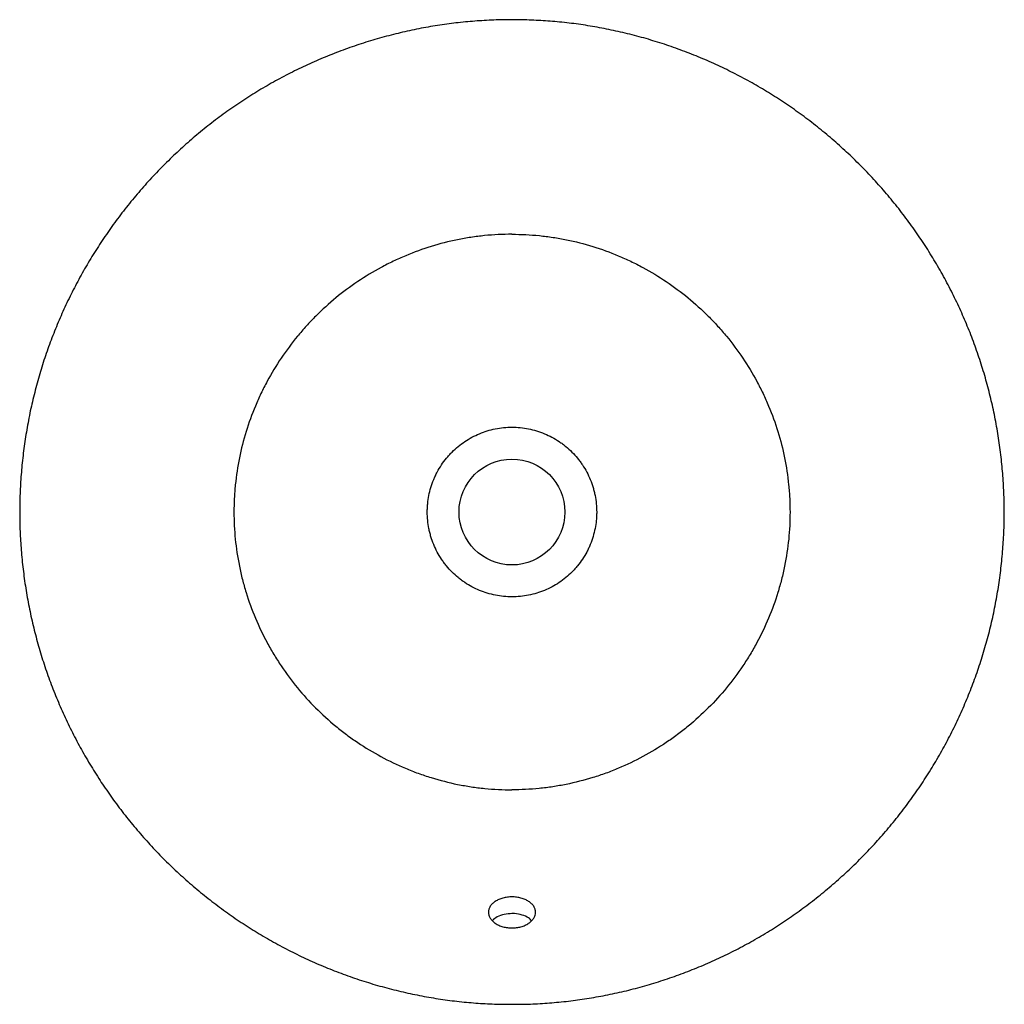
# Model space of a CAD drawing. Header units: millimetres. Extents: x 4475.947 to 4476.366, y 2330.115 to 2330.533.
import ezdxf

# ---------------------------------------------------------------- set-up
doc = ezdxf.new("R2010")
doc.units = ezdxf.units.MM
doc.layers.add('SANINDUSA', color=3, linetype='Continuous')

msp = doc.modelspace()

# ---------------------------------------------------------------- linework, layer by layer
at = {"layer": 'SANINDUSA'}
msp.add_circle((4476.1563, 2330.3241), 0.0225, dxfattribs=at)
for points, knots in [([(4476.1563, 2330.53329), (4476.15507, 2330.5333), (4476.15114, 2330.53333), (4476.14453, 2330.53304), (4476.13649, 2330.53244), (4476.12854, 2330.53151), (4476.12063, 2330.53028), (4476.11275, 2330.52873), (4476.10489, 2330.52686), (4476.09707, 2330.52469), (4476.08932, 2330.5222), (4476.08165, 2330.51942), (4476.07408, 2330.51633), (4476.06664, 2330.51295), (4476.05933, 2330.50929), (4476.05219, 2330.50535), (4476.04522, 2330.50116), (4476.03845, 2330.4967), (4476.03186, 2330.49199), (4476.02544, 2330.48702), (4476.01921, 2330.48179), (4476.01315, 2330.4763), (4476.0073, 2330.47058), (4476.00167, 2330.46462), (4475.99627, 2330.45844), (4475.99111, 2330.45206), (4475.9862, 2330.44549), (4475.98156, 2330.43875), (4475.97719, 2330.43185), (4475.97311, 2330.42481), (4475.96932, 2330.41763), (4475.96581, 2330.41032), (4475.96259, 2330.40289), (4475.95965, 2330.39533), (4475.95702, 2330.38766), (4475.95468, 2330.37988), (4475.95264, 2330.37202), (4475.95092, 2330.36409), (4475.94951, 2330.35612), (4475.94841, 2330.34809), (4475.94763, 2330.34003), (4475.94716, 2330.33196), (4475.947, 2330.32391), (4475.94717, 2330.31589), (4475.94765, 2330.30786), (4475.94845, 2330.29982), (4475.94956, 2330.29179), (4475.95098, 2330.2838), (4475.95271, 2330.2759), (4475.95475, 2330.2681), (4475.95708, 2330.26036), (4475.95972, 2330.2527), (4475.96266, 2330.24514), (4475.9659, 2330.23769), (4475.96943, 2330.23035), (4475.97325, 2330.22314), (4475.97735, 2330.21608), (4475.98171, 2330.2092), (4475.98632, 2330.20251), (4475.99119, 2330.19599), (4475.99632, 2330.18966), (4476.0017, 2330.18351), (4476.00732, 2330.17758), (4476.01316, 2330.17188), (4476.01923, 2330.16639), (4476.02551, 2330.16113), (4476.03198, 2330.15612), (4476.03861, 2330.15139), (4476.04539, 2330.14694), (4476.05233, 2330.14277), (4476.05945, 2330.13885), (4476.06673, 2330.1352), (4476.07416, 2330.13183), (4476.08172, 2330.12875), (4476.0894, 2330.12596), (4476.09718, 2330.12347), (4476.10504, 2330.12129), (4476.11295, 2330.11943), (4476.12092, 2330.11787), (4476.1289, 2330.11664), (4476.1369, 2330.11572), (4476.14492, 2330.11514), (4476.15138, 2330.11487), (4476.15518, 2330.1149), (4476.1563, 2330.11491)], [0, 0, 0, 0, 0.005596, 0.017956, 0.030232, 0.042388, 0.054537, 0.066773, 0.079073, 0.091427, 0.103824, 0.116253, 0.128701, 0.141154, 0.153597, 0.166017, 0.178401, 0.190739, 0.203041, 0.215394, 0.227793, 0.240231, 0.252697, 0.265183, 0.277679, 0.290174, 0.302657, 0.315119, 0.327553, 0.339951, 0.352289, 0.364621, 0.376983, 0.389316, 0.401649, 0.414002, 0.426402, 0.43875, 0.451045, 0.463385, 0.475735, 0.488051, 0.500297, 0.512493, 0.524717, 0.537028, 0.549387, 0.561752, 0.574072, 0.586303, 0.598602, 0.610955, 0.6233, 0.635661, 0.648061, 0.660513, 0.672943, 0.685322, 0.697691, 0.710069, 0.72247, 0.734914, 0.747383, 0.759765, 0.772226, 0.784721, 0.797194, 0.809592, 0.8219, 0.834225, 0.846595, 0.858998, 0.871424, 0.883863, 0.896305, 0.908738, 0.921151, 0.933537, 0.945887, 0.958195, 0.970457, 0.982657, 0.994889, 1, 1, 1, 1]), ([(4476.1563, 2330.11491), (4476.15825, 2330.11491), (4476.1629, 2330.11492), (4476.17023, 2330.11529), (4476.17825, 2330.11598), (4476.18621, 2330.117), (4476.19411, 2330.11831), (4476.20199, 2330.11995), (4476.20984, 2330.12189), (4476.21763, 2330.12415), (4476.22534, 2330.12671), (4476.23297, 2330.12957), (4476.24049, 2330.13273), (4476.24789, 2330.13618), (4476.25515, 2330.13991), (4476.26224, 2330.14392), (4476.26916, 2330.14819), (4476.2759, 2330.15272), (4476.28246, 2330.15751), (4476.28886, 2330.16257), (4476.29508, 2330.16789), (4476.3011, 2330.17346), (4476.30689, 2330.17924), (4476.31242, 2330.18522), (4476.31772, 2330.1914), (4476.32278, 2330.19778), (4476.3276, 2330.20438), (4476.33216, 2330.21115), (4476.33645, 2330.2181), (4476.34048, 2330.22521), (4476.34422, 2330.23247), (4476.34767, 2330.23985), (4476.35082, 2330.24732), (4476.35367, 2330.25491), (4476.35623, 2330.2626), (4476.35848, 2330.2704), (4476.36044, 2330.27827), (4476.36207, 2330.28621), (4476.3634, 2330.2942), (4476.36442, 2330.30224), (4476.36512, 2330.31031), (4476.36551, 2330.31838), (4476.36558, 2330.32642), (4476.36533, 2330.33444), (4476.36476, 2330.34247), (4476.36388, 2330.35051), (4476.36269, 2330.35854), (4476.36118, 2330.3665), (4476.35937, 2330.37438), (4476.35726, 2330.38217), (4476.35484, 2330.38989), (4476.35212, 2330.39753), (4476.3491, 2330.40506), (4476.34579, 2330.41248), (4476.34217, 2330.41979), (4476.33829, 2330.42694), (4476.33412, 2330.43393), (4476.32971, 2330.44075), (4476.32502, 2330.4474), (4476.32006, 2330.45388), (4476.31485, 2330.46018), (4476.30939, 2330.46629), (4476.3037, 2330.47218), (4476.29778, 2330.47785), (4476.29166, 2330.48329), (4476.28534, 2330.48847), (4476.27884, 2330.49339), (4476.27218, 2330.49804), (4476.26535, 2330.50241), (4476.25837, 2330.50651), (4476.25122, 2330.51035), (4476.2439, 2330.51392), (4476.23643, 2330.51721), (4476.22883, 2330.52022), (4476.22111, 2330.52293), (4476.21331, 2330.52534), (4476.20543, 2330.52744), (4476.1975, 2330.52922), (4476.18954, 2330.53069), (4476.18156, 2330.53184), (4476.17357, 2330.53267), (4476.16556, 2330.53316), (4476.15979, 2330.53336), (4476.1567, 2330.53331), (4476.1563, 2330.53331)], [0, 0, 0, 0, 0.008904, 0.021257, 0.033525, 0.045675, 0.057867, 0.070124, 0.082429, 0.094777, 0.107158, 0.119565, 0.131989, 0.144419, 0.156843, 0.16925, 0.181632, 0.193982, 0.206334, 0.218739, 0.231217, 0.243721, 0.256194, 0.268586, 0.280914, 0.293372, 0.305801, 0.318221, 0.33065, 0.343103, 0.355549, 0.367943, 0.380286, 0.392608, 0.404935, 0.417288, 0.429695, 0.442001, 0.45431, 0.466663, 0.479019, 0.491324, 0.503545, 0.515734, 0.527988, 0.540311, 0.552669, 0.565025, 0.577337, 0.58956, 0.601928, 0.614269, 0.626609, 0.638968, 0.651372, 0.663834, 0.676175, 0.688523, 0.700913, 0.713338, 0.725791, 0.738262, 0.750743, 0.763221, 0.775687, 0.788131, 0.800544, 0.812917, 0.825239, 0.837547, 0.849908, 0.862309, 0.87474, 0.887187, 0.899638, 0.912076, 0.924489, 0.936865, 0.949192, 0.96146, 0.973677, 0.985879, 0.99815, 1, 1, 1, 1]), ([(4476.1563, 2330.44216), (4476.1524, 2330.44216), (4476.14852, 2330.44196), (4476.14271, 2330.44138), (4476.14078, 2330.44113), (4476.13694, 2330.44055), (4476.13504, 2330.44021), (4476.12936, 2330.43906), (4476.12564, 2330.43811), (4476.1183, 2330.43584), (4476.11468, 2330.43453), (4476.10934, 2330.4323), (4476.10757, 2330.43151), (4476.10494, 2330.43025), (4476.10407, 2330.42982), (4476.10234, 2330.42894), (4476.10148, 2330.42849), (4476.09721, 2330.42619), (4476.09391, 2330.42419), (4476.08753, 2330.41991), (4476.08445, 2330.41761), (4476.07851, 2330.41272), (4476.07565, 2330.41013), (4476.07221, 2330.40669), (4476.07153, 2330.40599), (4476.07019, 2330.40459), (4476.06953, 2330.40388), (4476.06758, 2330.40173), (4476.06632, 2330.40027), (4476.06264, 2330.39581), (4476.06035, 2330.39272), (4476.05606, 2330.38635), (4476.05407, 2330.38306), (4476.05132, 2330.37796), (4476.05044, 2330.37623), (4476.04918, 2330.3736), (4476.04877, 2330.37271), (4476.04798, 2330.37094), (4476.04759, 2330.37005), (4476.04572, 2330.36559), (4476.04441, 2330.36197), (4476.04215, 2330.35463), (4476.04121, 2330.35091), (4476.03967, 2330.34337), (4476.03909, 2330.33955), (4476.03861, 2330.33471), (4476.03852, 2330.33374), (4476.03837, 2330.33181), (4476.03831, 2330.33084), (4476.03817, 2330.32794), (4476.03812, 2330.32601), (4476.03812, 2330.32024), (4476.03831, 2330.31641), (4476.03908, 2330.30876), (4476.03965, 2330.30496), (4476.0408, 2330.29927), (4476.04123, 2330.29738), (4476.04219, 2330.29361), (4476.04272, 2330.29174), (4476.04442, 2330.2862), (4476.04574, 2330.28258), (4476.04871, 2330.27549), (4476.05036, 2330.27202), (4476.0531, 2330.26693), (4476.05406, 2330.26526), (4476.05556, 2330.26277), (4476.05607, 2330.26195), (4476.05712, 2330.26031), (4476.05765, 2330.25949), (4476.06036, 2330.25546), (4476.06267, 2330.25236), (4476.06756, 2330.24642), (4476.07014, 2330.24358), (4476.07557, 2330.23814), (4476.07843, 2330.23555), (4476.08217, 2330.23247), (4476.08292, 2330.23186), (4476.08445, 2330.23066), (4476.08523, 2330.23007), (4476.08756, 2330.22833), (4476.08914, 2330.22721), (4476.09395, 2330.22399), (4476.09724, 2330.222), (4476.104, 2330.21835), (4476.10746, 2330.21669), (4476.11279, 2330.21446), (4476.11459, 2330.21375), (4476.11824, 2330.21243), (4476.12009, 2330.21181), (4476.12566, 2330.21009), (4476.12941, 2330.20913), (4476.13511, 2330.20798), (4476.13702, 2330.20764), (4476.1399, 2330.20721), (4476.14086, 2330.20707), (4476.14279, 2330.20683), (4476.14375, 2330.20672), (4476.14859, 2330.20623), (4476.15245, 2330.20604), (4476.1563, 2330.20604)], [0, 0, 0, 0, 0.03125, 0.03125, 0.046875, 0.046875, 0.0625, 0.0625, 0.09375, 0.09375, 0.125, 0.125, 0.140625, 0.140625, 0.148437, 0.148437, 0.15625, 0.15625, 0.1875, 0.1875, 0.21875, 0.21875, 0.25, 0.25, 0.257812, 0.257812, 0.265625, 0.265625, 0.28125, 0.28125, 0.3125, 0.3125, 0.34375, 0.34375, 0.359375, 0.359375, 0.367187, 0.367187, 0.375, 0.375, 0.40625, 0.40625, 0.4375, 0.4375, 0.46875, 0.46875, 0.476562, 0.476562, 0.484375, 0.484375, 0.5, 0.5, 0.53125, 0.53125, 0.5625, 0.5625, 0.578125, 0.578125, 0.59375, 0.59375, 0.625, 0.625, 0.65625, 0.65625, 0.671875, 0.671875, 0.679687, 0.679687, 0.6875, 0.6875, 0.71875, 0.71875, 0.75, 0.75, 0.78125, 0.78125, 0.789062, 0.789062, 0.796875, 0.796875, 0.8125, 0.8125, 0.84375, 0.84375, 0.875, 0.875, 0.890625, 0.890625, 0.90625, 0.90625, 0.9375, 0.9375, 0.953125, 0.953125, 0.960937, 0.960937, 0.96875, 0.96875, 1, 1, 1, 1]), ([(4476.1563, 2330.44216), (4476.16019, 2330.44216), (4476.16408, 2330.44196), (4476.16988, 2330.44138), (4476.17182, 2330.44113), (4476.17565, 2330.44055), (4476.17756, 2330.44021), (4476.18323, 2330.43906), (4476.18696, 2330.43811), (4476.1943, 2330.43584), (4476.19791, 2330.43453), (4476.20326, 2330.4323), (4476.20502, 2330.43151), (4476.20765, 2330.43025), (4476.20852, 2330.42982), (4476.21026, 2330.42894), (4476.21112, 2330.42849), (4476.21538, 2330.42619), (4476.21868, 2330.42419), (4476.22506, 2330.41991), (4476.22814, 2330.41761), (4476.23409, 2330.41272), (4476.23695, 2330.41013), (4476.24039, 2330.40669), (4476.24107, 2330.40599), (4476.24241, 2330.40459), (4476.24307, 2330.40388), (4476.24502, 2330.40173), (4476.24628, 2330.40027), (4476.24995, 2330.39581), (4476.25225, 2330.39272), (4476.25653, 2330.38635), (4476.25852, 2330.38306), (4476.26128, 2330.37796), (4476.26215, 2330.37623), (4476.26341, 2330.3736), (4476.26382, 2330.37271), (4476.26462, 2330.37094), (4476.265, 2330.37005), (4476.26687, 2330.36559), (4476.26818, 2330.36197), (4476.27044, 2330.35463), (4476.27139, 2330.35091), (4476.27292, 2330.34337), (4476.2735, 2330.33955), (4476.27399, 2330.33471), (4476.27407, 2330.33374), (4476.27422, 2330.33181), (4476.27428, 2330.33084), (4476.27443, 2330.32794), (4476.27447, 2330.32601), (4476.27447, 2330.32024), (4476.27428, 2330.31641), (4476.27352, 2330.30876), (4476.27294, 2330.30496), (4476.27179, 2330.29927), (4476.27136, 2330.29738), (4476.2704, 2330.29361), (4476.26988, 2330.29174), (4476.26817, 2330.2862), (4476.26686, 2330.28258), (4476.26389, 2330.27549), (4476.26223, 2330.27202), (4476.25949, 2330.26693), (4476.25853, 2330.26526), (4476.25703, 2330.26277), (4476.25652, 2330.26195), (4476.25548, 2330.26031), (4476.25494, 2330.25949), (4476.25223, 2330.25546), (4476.24993, 2330.25236), (4476.24504, 2330.24642), (4476.24245, 2330.24358), (4476.23702, 2330.23814), (4476.23417, 2330.23555), (4476.23043, 2330.23247), (4476.22967, 2330.23186), (4476.22814, 2330.23066), (4476.22737, 2330.23007), (4476.22503, 2330.22833), (4476.22345, 2330.22721), (4476.21865, 2330.22399), (4476.21535, 2330.222), (4476.2086, 2330.21835), (4476.20513, 2330.21669), (4476.1998, 2330.21446), (4476.198, 2330.21375), (4476.19436, 2330.21243), (4476.19251, 2330.21181), (4476.18694, 2330.21009), (4476.18318, 2330.20913), (4476.17749, 2330.20798), (4476.17558, 2330.20764), (4476.1727, 2330.20721), (4476.17174, 2330.20707), (4476.16981, 2330.20683), (4476.16884, 2330.20672), (4476.164, 2330.20623), (4476.16014, 2330.20604), (4476.1563, 2330.20604)], [0, 0, 0, 0, 0.03125, 0.03125, 0.046875, 0.046875, 0.0625, 0.0625, 0.09375, 0.09375, 0.125, 0.125, 0.140625, 0.140625, 0.148438, 0.148438, 0.15625, 0.15625, 0.1875, 0.1875, 0.21875, 0.21875, 0.25, 0.25, 0.257813, 0.257813, 0.265625, 0.265625, 0.28125, 0.28125, 0.3125, 0.3125, 0.34375, 0.34375, 0.359375, 0.359375, 0.367188, 0.367188, 0.375, 0.375, 0.40625, 0.40625, 0.4375, 0.4375, 0.46875, 0.46875, 0.476563, 0.476563, 0.484375, 0.484375, 0.5, 0.5, 0.53125, 0.53125, 0.5625, 0.5625, 0.578125, 0.578125, 0.59375, 0.59375, 0.625, 0.625, 0.65625, 0.65625, 0.671875, 0.671875, 0.679688, 0.679688, 0.6875, 0.6875, 0.71875, 0.71875, 0.75, 0.75, 0.78125, 0.78125, 0.789063, 0.789063, 0.796875, 0.796875, 0.8125, 0.8125, 0.84375, 0.84375, 0.875, 0.875, 0.890625, 0.890625, 0.90625, 0.90625, 0.9375, 0.9375, 0.953125, 0.953125, 0.960938, 0.960938, 0.96875, 0.96875, 1, 1, 1, 1]), ([(4476.1563, 2330.28805), (4476.15392, 2330.28805), (4476.15157, 2330.28829), (4476.1481, 2330.28898), (4476.14695, 2330.28926), (4476.14468, 2330.28996), (4476.14357, 2330.29036), (4476.14031, 2330.29171), (4476.13824, 2330.29281), (4476.13578, 2330.29446), (4476.1353, 2330.2948), (4476.13434, 2330.29551), (4476.13388, 2330.29587), (4476.13251, 2330.297), (4476.13164, 2330.29779), (4476.12998, 2330.29945), (4476.1292, 2330.30032), (4476.12808, 2330.30168), (4476.12771, 2330.30215), (4476.12701, 2330.3031), (4476.12667, 2330.30359), (4476.12502, 2330.30606), (4476.12392, 2330.30813), (4476.12258, 2330.31139), (4476.12218, 2330.3125), (4476.12167, 2330.3142), (4476.12151, 2330.31478), (4476.12123, 2330.31593), (4476.1211, 2330.3165), (4476.12053, 2330.31939), (4476.1203, 2330.32173), (4476.1203, 2330.32468), (4476.12031, 2330.32527), (4476.12037, 2330.32645), (4476.12041, 2330.32705), (4476.12058, 2330.32881), (4476.12076, 2330.32998), (4476.12144, 2330.33343), (4476.12211, 2330.33568), (4476.12324, 2330.33843), (4476.12348, 2330.33897), (4476.12399, 2330.34004), (4476.12425, 2330.34057), (4476.12508, 2330.34213), (4476.12568, 2330.34314), (4476.12698, 2330.34509), (4476.12768, 2330.34603), (4476.1288, 2330.3474), (4476.12919, 2330.34785), (4476.12998, 2330.34873), (4476.13039, 2330.34917), (4476.13248, 2330.35126), (4476.13429, 2330.35275), (4476.13722, 2330.35471), (4476.13824, 2330.35532), (4476.14033, 2330.35644), (4476.1414, 2330.35695), (4476.14466, 2330.3583), (4476.1469, 2330.35899), (4476.15038, 2330.35968), (4476.15156, 2330.35986), (4476.15392, 2330.36009), (4476.15511, 2330.36015), (4476.1563, 2330.36015)], [0, 0, 0, 0, 0.0625, 0.0625, 0.09375, 0.09375, 0.125, 0.125, 0.1875, 0.1875, 0.203125, 0.203125, 0.21875, 0.21875, 0.25, 0.25, 0.28125, 0.28125, 0.296875, 0.296875, 0.3125, 0.3125, 0.375, 0.375, 0.40625, 0.40625, 0.421875, 0.421875, 0.4375, 0.4375, 0.5, 0.5, 0.515625, 0.515625, 0.53125, 0.53125, 0.5625, 0.5625, 0.625, 0.625, 0.640625, 0.640625, 0.65625, 0.65625, 0.6875, 0.6875, 0.71875, 0.71875, 0.734375, 0.734375, 0.75, 0.75, 0.8125, 0.8125, 0.84375, 0.84375, 0.875, 0.875, 0.9375, 0.9375, 0.96875, 0.96875, 1, 1, 1, 1]), ([(4476.1563, 2330.36015), (4476.15868, 2330.36015), (4476.16102, 2330.35992), (4476.16449, 2330.35923), (4476.16564, 2330.35894), (4476.16792, 2330.35825), (4476.16903, 2330.35785), (4476.17228, 2330.3565), (4476.17435, 2330.35539), (4476.17681, 2330.35375), (4476.1773, 2330.3534), (4476.17825, 2330.3527), (4476.17872, 2330.35233), (4476.18008, 2330.35121), (4476.18095, 2330.35042), (4476.18261, 2330.34876), (4476.1834, 2330.34789), (4476.18452, 2330.34652), (4476.18488, 2330.34606), (4476.18558, 2330.3451), (4476.18593, 2330.34462), (4476.18757, 2330.34215), (4476.18867, 2330.34007), (4476.19002, 2330.33682), (4476.19041, 2330.33571), (4476.19093, 2330.334), (4476.19108, 2330.33343), (4476.19137, 2330.33228), (4476.1915, 2330.3317), (4476.19207, 2330.32881), (4476.1923, 2330.32648), (4476.1923, 2330.32353), (4476.19228, 2330.32294), (4476.19223, 2330.32175), (4476.19218, 2330.32116), (4476.19201, 2330.31939), (4476.19184, 2330.31823), (4476.19116, 2330.31477), (4476.19048, 2330.31252), (4476.18935, 2330.30978), (4476.18911, 2330.30923), (4476.18861, 2330.30816), (4476.18834, 2330.30764), (4476.18751, 2330.30608), (4476.18691, 2330.30507), (4476.18561, 2330.30312), (4476.18492, 2330.30217), (4476.1838, 2330.3008), (4476.18341, 2330.30035), (4476.18261, 2330.29947), (4476.1822, 2330.29904), (4476.18012, 2330.29695), (4476.1783, 2330.29546), (4476.17537, 2330.29349), (4476.17436, 2330.29288), (4476.17226, 2330.29176), (4476.17119, 2330.29126), (4476.16794, 2330.2899), (4476.16569, 2330.28922), (4476.16221, 2330.28852), (4476.16103, 2330.28835), (4476.15867, 2330.28811), (4476.15749, 2330.28805), (4476.1563, 2330.28805)], [0, 0, 0, 0, 0.0625, 0.0625, 0.09375, 0.09375, 0.125, 0.125, 0.1875, 0.1875, 0.203125, 0.203125, 0.21875, 0.21875, 0.25, 0.25, 0.28125, 0.28125, 0.296875, 0.296875, 0.3125, 0.3125, 0.375, 0.375, 0.40625, 0.40625, 0.421875, 0.421875, 0.4375, 0.4375, 0.5, 0.5, 0.515625, 0.515625, 0.53125, 0.53125, 0.5625, 0.5625, 0.625, 0.625, 0.640625, 0.640625, 0.65625, 0.65625, 0.6875, 0.6875, 0.71875, 0.71875, 0.734375, 0.734375, 0.75, 0.75, 0.8125, 0.8125, 0.84375, 0.84375, 0.875, 0.875, 0.9375, 0.9375, 0.96875, 0.96875, 1, 1, 1, 1]), ([(4476.1563, 2330.16054), (4476.15564, 2330.16054), (4476.15499, 2330.1605), (4476.15403, 2330.16037), (4476.15371, 2330.16032), (4476.15308, 2330.1602), (4476.15277, 2330.16013), (4476.15186, 2330.15989), (4476.15129, 2330.15969), (4476.15047, 2330.15934), (4476.15021, 2330.15921), (4476.1497, 2330.15894), (4476.14945, 2330.1588), (4476.14876, 2330.15835), (4476.14835, 2330.15802), (4476.1478, 2330.15749), (4476.14763, 2330.1573), (4476.14732, 2330.15693), (4476.14704, 2330.15654), (4476.14682, 2330.15614), (4476.14663, 2330.15573), (4476.14655, 2330.15552), (4476.14636, 2330.15489), (4476.1463, 2330.15446), (4476.1463, 2330.15381), (4476.14631, 2330.1536), (4476.14638, 2330.15316), (4476.14643, 2330.15295), (4476.14662, 2330.15231), (4476.14681, 2330.15189), (4476.14718, 2330.15129), (4476.14732, 2330.15109), (4476.14763, 2330.1507), (4476.1478, 2330.15052), (4476.14834, 2330.14997), (4476.14875, 2330.14963), (4476.14969, 2330.14901), (4476.15019, 2330.14873), (4476.151, 2330.14836), (4476.15128, 2330.14825), (4476.15186, 2330.14804), (4476.15216, 2330.14794), (4476.15307, 2330.14769), (4476.15369, 2330.14756), (4476.15498, 2330.14738), (4476.15564, 2330.14734), (4476.1563, 2330.14734)], [0, 0, 0, 0, 0.0625, 0.0625, 0.09375, 0.09375, 0.125, 0.125, 0.1875, 0.1875, 0.21875, 0.21875, 0.25, 0.25, 0.3125, 0.3125, 0.34375, 0.34375, 0.375, 0.40625, 0.40625, 0.4375, 0.4375, 0.5, 0.5, 0.53125, 0.53125, 0.5625, 0.5625, 0.625, 0.625, 0.65625, 0.65625, 0.6875, 0.6875, 0.75, 0.75, 0.8125, 0.8125, 0.84375, 0.84375, 0.875, 0.875, 0.9375, 0.9375, 1, 1, 1, 1]), ([(4476.1563, 2330.14734), (4476.15696, 2330.14734), (4476.15761, 2330.14738), (4476.15857, 2330.14751), (4476.15888, 2330.14757), (4476.15951, 2330.14769), (4476.15983, 2330.14777), (4476.16073, 2330.14802), (4476.16131, 2330.14823), (4476.16212, 2330.1486), (4476.16239, 2330.14873), (4476.1629, 2330.14901), (4476.16314, 2330.14916), (4476.16383, 2330.14963), (4476.16424, 2330.14996), (4476.16479, 2330.15051), (4476.16496, 2330.1507), (4476.16527, 2330.15109), (4476.16555, 2330.15148), (4476.16577, 2330.15189), (4476.16596, 2330.1523), (4476.16604, 2330.15252), (4476.16623, 2330.15316), (4476.1663, 2330.15359), (4476.1663, 2330.15423), (4476.16628, 2330.15445), (4476.16622, 2330.15488), (4476.16617, 2330.1551), (4476.16598, 2330.15573), (4476.16579, 2330.15614), (4476.16542, 2330.15673), (4476.16528, 2330.15693), (4476.16497, 2330.1573), (4476.1648, 2330.15749), (4476.16426, 2330.15801), (4476.16384, 2330.15834), (4476.16291, 2330.15895), (4476.1624, 2330.15922), (4476.16159, 2330.15957), (4476.16131, 2330.15968), (4476.16073, 2330.15988), (4476.16043, 2330.15997), (4476.15953, 2330.16021), (4476.1589, 2330.16033), (4476.15762, 2330.1605), (4476.15696, 2330.16054), (4476.1563, 2330.16054)], [0, 0, 0, 0, 0.0625, 0.0625, 0.09375, 0.09375, 0.125, 0.125, 0.1875, 0.1875, 0.21875, 0.21875, 0.25, 0.25, 0.3125, 0.3125, 0.34375, 0.34375, 0.375, 0.40625, 0.40625, 0.4375, 0.4375, 0.5, 0.5, 0.53125, 0.53125, 0.5625, 0.5625, 0.625, 0.625, 0.65625, 0.65625, 0.6875, 0.6875, 0.75, 0.75, 0.8125, 0.8125, 0.84375, 0.84375, 0.875, 0.875, 0.9375, 0.9375, 1, 1, 1, 1]), ([(4476.1563, 2330.15346), (4476.15518, 2330.15339), (4476.15294, 2330.15324), (4476.14994, 2330.15218), (4476.1486, 2330.15106), (4476.14795, 2330.15052)], [0, 0, 0, 0, 0.3398178, 0.6796349, 1, 1, 1, 1]), ([(4476.16465, 2330.1504), (4476.16424, 2330.15082), (4476.16324, 2330.15186), (4476.16065, 2330.15294), (4476.15812, 2330.15342), (4476.15665, 2330.15345), (4476.1563, 2330.15346)], [0, 0, 0, 0, 0.225183, 0.559973, 0.894594, 1, 1, 1, 1])]:
    msp.add_open_spline(points, degree=3, knots=knots, dxfattribs=at)

doc.saveas('drawing.dxf')
